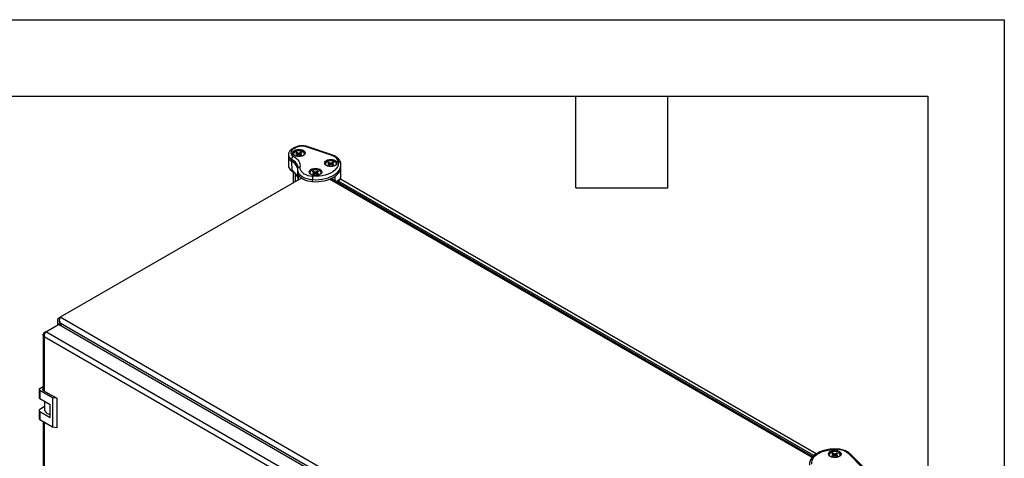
# Model space of a CAD drawing. Header units: millimetres. Extents: x 0 to 2235, y 0 to 1727.
# Tile 6 of 6: x 1581 to 2235, y 1436 to 1727. Entities that reach past the tile are written whole.
import ezdxf

# ---------------------------------------------------------------- set-up
doc = ezdxf.new("R2010")
doc.units = ezdxf.units.MM
doc.header["$LTSCALE"] = 8
doc.layers.add('TEXT', color=140, linetype='Continuous', lineweight=25)

msp = doc.modelspace()

# ---------------------------------------------------------------- linework, layer by layer
at = {"color": 7, "linetype": 'Continuous'}
for p, q in [((0.02, 1727.22), (2235.22, 1727.22)), ((2235.22, 1727.22), (2235.22, 0.02))]:
    msp.add_line(p, q, dxfattribs=at)
for p, q in [((1764.03, 1642.28), (1762.24, 1641.25)), ((1764.83, 1642.2), (1763.04, 1641.17)), ((1788.21, 1637.22), (1771.69, 1642.73)), ((1788.71, 1637.43), (1772.19, 1642.94)), ((1759.78, 1637.55), (1759.78, 1636.24)), ((1759.78, 1636.19), (1759.91, 1629.97)), ((1764.77, 1638.79), (1765.41, 1638.42)), ((1764.77, 1637.26), (1765.41, 1637.64)), ((1766.21, 1637.26), (1765.08, 1639.01)), ((1765.69, 1638.03), (1765.41, 1638.42)), ((1765.41, 1637.64), (1765.69, 1638.03)), ((1765.47, 1636.99), (1765.41, 1637.64)), ((1765.46, 1639.19), (1766.1, 1638.81)), ((1765.46, 1636.87), (1766.1, 1637.24)), ((1765.8, 1637.07), (1765.69, 1638.03)), ((1766.06, 1638.16), (1766.1, 1638.81)), ((1766.1, 1638.81), (1766.78, 1638.65)), ((1766.78, 1637.4), (1766.1, 1637.24)), ((1766.78, 1638.65), (1767.45, 1638.81)), ((1766.78, 1637.61), (1766.78, 1638.65)), ((1767.45, 1637.24), (1766.78, 1637.4)), ((1768.1, 1639.19), (1767.45, 1638.81)), ((1767.49, 1638.16), (1767.45, 1638.81)), ((1768.1, 1636.87), (1767.45, 1637.24)), ((1767.75, 1637.07), (1767.86, 1638.03)), ((1768.14, 1638.42), (1767.86, 1638.03)), ((1767.86, 1638.03), (1768.14, 1637.64)), ((1768.06, 1636.88), (1768.48, 1637.04)), ((1768.09, 1636.99), (1768.14, 1637.64)), ((1768.79, 1638.79), (1768.14, 1638.42)), ((1768.79, 1637.26), (1768.14, 1637.64)), ((1761.91, 1634.57), (1761.91, 1633.27)), ((1761.91, 1633.27), (1762.01, 1627.1)), ((1765.98, 1628.9), (1765.98, 1628.8)), ((1785.98, 1632.09), (1786.62, 1631.72)), ((1785.98, 1630.57), (1786.62, 1630.94)), ((1787.42, 1630.57), (1786.29, 1632.31)), ((1786.9, 1631.33), (1786.62, 1631.72)), ((1786.62, 1630.94), (1786.9, 1631.33)), ((1786.68, 1630.29), (1786.62, 1630.94)), ((1786.67, 1632.49), (1787.31, 1632.12)), ((1786.67, 1630.17), (1787.31, 1630.54)), ((1787.02, 1630.37), (1786.9, 1631.33)), ((1787.28, 1631.46), (1787.31, 1632.12)), ((1787.31, 1632.12), (1787.99, 1631.96)), ((1787.99, 1630.7), (1787.31, 1630.54)), ((1787.99, 1631.96), (1788.67, 1632.12)), ((1787.99, 1630.91), (1787.99, 1631.96)), ((1788.67, 1630.54), (1787.99, 1630.7)), ((1789.31, 1632.49), (1788.67, 1632.12)), ((1788.7, 1631.46), (1788.67, 1632.12)), ((1789.31, 1630.17), (1788.67, 1630.54)), ((1788.96, 1630.37), (1789.08, 1631.33)), ((1789.36, 1631.72), (1789.08, 1631.33)), ((1789.08, 1631.33), (1789.36, 1630.94)), ((1789.28, 1630.19), (1789.69, 1630.35)), ((1789.3, 1630.29), (1789.36, 1630.94)), ((1790, 1632.09), (1789.36, 1631.72)), ((1790, 1630.57), (1789.36, 1630.94)), ((1794.55, 1623.04), (1794.69, 1629.26)), ((1794.69, 1630.69), (1794.68, 1630.95)), ((1794.69, 1629.38), (1794.69, 1630.69)), ((1794.69, 1629.26), (1794.69, 1629.38)), ((1768.49, 1621.99), (1608.3, 1529.51)), ((1763.06, 1626.04), (1763.06, 1618.86)), ((1764.23, 1625.1), (1764.23, 1619.53)), ((1765.86, 1627.48), (1765.86, 1626.17)), ((1765.86, 1626.09), (1765.98, 1620.54)), ((1768.32, 1621.89), (1768.32, 1622.2)), ((1775.8, 1626.21), (1776.44, 1625.84)), ((1775.8, 1624.69), (1776.44, 1625.06)), ((1777.24, 1624.69), (1776.11, 1626.43)), ((1776.72, 1625.45), (1776.44, 1625.84)), ((1776.44, 1625.06), (1776.72, 1625.45)), ((1776.5, 1624.42), (1776.44, 1625.06)), ((1776.49, 1626.61), (1777.13, 1626.24)), ((1776.49, 1624.29), (1777.13, 1624.66)), ((1776.83, 1624.49), (1776.72, 1625.45)), ((1777.09, 1625.58), (1777.13, 1626.24)), ((1777.13, 1626.24), (1777.81, 1626.08)), ((1777.81, 1624.83), (1777.13, 1624.66)), ((1777.81, 1626.08), (1778.48, 1626.24)), ((1777.81, 1625.03), (1777.81, 1626.08)), ((1778.48, 1624.66), (1777.81, 1624.83)), ((1779.13, 1626.61), (1778.48, 1626.24)), ((1778.52, 1625.58), (1778.48, 1626.24)), ((1779.13, 1624.29), (1778.48, 1624.66)), ((1778.78, 1624.49), (1778.89, 1625.45)), ((1779.17, 1625.84), (1778.89, 1625.45)), ((1778.89, 1625.45), (1779.17, 1625.06)), ((1779.1, 1624.31), (1779.51, 1624.47)), ((1779.12, 1624.42), (1779.17, 1625.06)), ((1779.82, 1626.21), (1779.17, 1625.84)), ((1779.82, 1624.69), (1779.17, 1625.06)), ((2108.05, 1436.88), (1788.03, 1621.63)), ((1788.22, 1621.71), (1788.22, 1621.52)), ((1788.55, 1621.91), (1788.57, 1621.32)), ((1789.02, 1622.17), (1789.01, 1621.06)), ((1790.79, 1620.04), (1790.79, 1623.15)), ((1775.79, 1619.71), (1775.79, 1621.01)), ((2107.58, 1436.32), (1787.19, 1621.28)), ((1792.18, 1619.24), (1792.18, 1619.9)), ((1794.1, 1621.23), (1792.31, 1620.19)), ((1792.62, 1620.16), (1794.42, 1621.2)), ((2108.82, 1437.62), (1792.62, 1620.16)), ((2110.36, 1438.81), (1794.42, 1621.2)), ((1598.79, 1519.88), (1607.1, 1524.67)), ((1606.41, 1526.88), (1606.41, 1524.27)), ((1946.02, 1329.02), (1607.1, 1524.67)), ((1607.13, 1528.84), (1608.3, 1529.51)), ((1607.98, 1528.35), (1607.13, 1528.84)), ((1607.13, 1524.91), (1608.21, 1525.53)), ((1607.13, 1524.91), (1607.37, 1524.52)), ((1607.13, 1524.66), (1607.13, 1524.91)), ((1947.41, 1329.72), (1608.21, 1525.53)), ((1608.21, 1525.53), (1609.44, 1523.33)), ((1950.81, 1331.78), (1608.3, 1529.51)), ((1596.9, 1517.86), (1596.9, 1481.06)), ((1598.79, 1519.87), (1597.62, 1519.2)), ((1597.62, 1519.2), (1598.1, 1518.93)), ((1937.71, 1324.22), (1598.79, 1519.88)), ((1935.38, 1321.53), (1597.62, 1516.52)), ((1597.62, 1516.52), (1597.62, 1480.63)), ((1594.29, 1481.64), (1594.29, 1475.99)), ((1594.77, 1482.31), (1596.9, 1483.54)), ((1603.25, 1476.07), (1594.77, 1480.97)), ((1594.77, 1480.97), (1594.77, 1475.32)), ((1597.04, 1480.96), (1606.08, 1475.75)), ((1601.72, 1471.3), (1594.77, 1475.32)), ((1597.95, 1473.48), (1597.95, 1468.26)), ((1601.72, 1463.01), (1601.72, 1471.3)), ((1606.08, 1475.75), (1603.25, 1476.07)), ((1603.25, 1476.07), (1603.25, 1456.47)), ((1606.08, 1475.75), (1606.08, 1456.15)), ((1594.29, 1467.69), (1594.29, 1462.04)), ((1597.95, 1470.2), (1594.77, 1468.36)), ((1594.77, 1467.02), (1594.77, 1461.37)), ((1594.77, 1467.02), (1601.72, 1463.01)), ((1603.25, 1456.47), (1594.77, 1461.37)), ((1596.9, 1460.14), (1596.9, 1248.77)), ((1597.62, 1459.72), (1597.62, 1248.34)), ((1606.08, 1456.15), (1603.25, 1456.47)), ((2120.65, 1438.89), (2121.29, 1438.52)), ((2122.09, 1437.37), (2120.96, 1439.11)), ((2121.57, 1438.13), (2121.29, 1438.52)), ((2121.34, 1439.29), (2121.98, 1438.92)), ((2121.94, 1438.26), (2121.98, 1438.92)), ((2121.98, 1438.92), (2122.66, 1438.76)), ((2122.66, 1438.76), (2123.33, 1438.92)), ((2122.66, 1437.71), (2122.66, 1438.76)), ((2123.98, 1439.29), (2123.33, 1438.92)), ((2123.37, 1438.26), (2123.33, 1438.92)), ((2124.02, 1438.52), (2123.74, 1438.13)), ((2124.67, 1438.89), (2124.02, 1438.52)), ((2141.25, 1429.38), (2131.71, 1438.92)), ((2142.38, 1429.21), (2132.84, 1438.75)), ((2120.65, 1437.37), (2121.29, 1437.74)), ((2121.29, 1437.74), (2121.57, 1438.13)), ((2121.35, 1437.09), (2121.29, 1437.74)), ((2121.34, 1436.97), (2121.98, 1437.34)), ((2121.68, 1437.17), (2121.57, 1438.13)), ((2122.66, 1437.5), (2121.98, 1437.34)), ((2123.33, 1437.34), (2122.66, 1437.5)), ((2123.98, 1436.97), (2123.33, 1437.34)), ((2123.63, 1437.17), (2123.74, 1438.13)), ((2123.74, 1438.13), (2124.02, 1437.74)), ((2123.95, 1436.99), (2124.36, 1437.15)), ((2123.97, 1437.09), (2124.02, 1437.74)), ((2124.67, 1437.37), (2124.02, 1437.74))]:
    msp.add_line(p, q)
at = {"flags": 128}
for points in [[(1763.81, 1640.4), (1764.68, 1640.79), (1765.69, 1641.03), (1766.78, 1641.11), (1767.86, 1641.03), (1768.88, 1640.79), (1769.75, 1640.4), (1770.41, 1639.9), (1770.83, 1639.32), (1770.98, 1638.69), (1770.83, 1638.06), (1770.41, 1637.48), (1769.75, 1636.97), (1768.88, 1636.59), (1767.86, 1636.35), (1766.78, 1636.26), (1765.69, 1636.35), (1764.68, 1636.59), (1763.81, 1636.97), (1763.14, 1637.48), (1762.72, 1638.06), (1762.58, 1638.69), (1762.72, 1639.32), (1763.14, 1639.9), (1763.81, 1640.4)], [(1763.04, 1636.53), (1764.18, 1635.8), (1765.18, 1634.99), (1766.01, 1634.13), (1766.68, 1633.22), (1767.16, 1632.28), (1767.46, 1631.3), (1767.58, 1630.32), (1767.51, 1629.33)], [(1763.81, 1639.75), (1764.68, 1640.14), (1765.69, 1640.38), (1766.78, 1640.46), (1767.86, 1640.38), (1768.88, 1640.14), (1769.75, 1639.75), (1770.41, 1639.25), (1770.83, 1638.66), (1770.94, 1638.36)], [(1770.25, 1637.32), (1770.37, 1637.57), (1770.45, 1638.18), (1770.22, 1638.77), (1769.72, 1639.3), (1768.98, 1639.73), (1768.06, 1640.01), (1767.04, 1640.14), (1765.99, 1640.1), (1765.01, 1639.89), (1764.18, 1639.53)], [(1792.98, 1633.05), (1792.78, 1633.68), (1792.46, 1634.3), (1792.01, 1634.9), (1791.45, 1635.46), (1790.78, 1635.98), (1790, 1636.45), (1789.14, 1636.86), (1788.21, 1637.22)], [(1761.91, 1634.57), (1762.93, 1633.91), (1763.83, 1633.19), (1764.57, 1632.42), (1765.17, 1631.61), (1765.6, 1630.76), (1765.88, 1629.88), (1765.98, 1629), (1765.98, 1628.9)], [(1767.51, 1629.33), (1767.49, 1628.37), (1767.75, 1627.42), (1768.29, 1626.52), (1769.1, 1625.67), (1770.14, 1624.92), (1771.39, 1624.29), (1772.81, 1623.79), (1774.36, 1623.43), (1775.99, 1623.24)], [(1774.84, 1627.83), (1775.71, 1628.22), (1776.72, 1628.46), (1777.81, 1628.54), (1778.89, 1628.46), (1779.91, 1628.22), (1780.78, 1627.83), (1781.44, 1627.33), (1781.86, 1626.74), (1782.01, 1626.12), (1781.86, 1625.49), (1781.44, 1624.9), (1780.78, 1624.4), (1779.91, 1624.02), (1778.89, 1623.77), (1777.81, 1623.69), (1776.72, 1623.77), (1775.71, 1624.02), (1774.84, 1624.4), (1774.17, 1624.9), (1773.75, 1625.49), (1773.61, 1626.12), (1773.75, 1626.74), (1774.17, 1627.33), (1774.84, 1627.83)], [(1775.79, 1621.01), (1777.97, 1620.94), (1780.15, 1621.04), (1782.28, 1621.29), (1784.34, 1621.7), (1786.29, 1622.27), (1788.1, 1622.97), (1789.74, 1623.8), (1791.18, 1624.74), (1792.4, 1625.79), (1793.37, 1626.92), (1794.08, 1628.11), (1794.52, 1629.34), (1794.69, 1630.59), (1794.69, 1630.69)], [(1792.98, 1633.05), (1793.08, 1631.82), (1792.89, 1630.6), (1792.41, 1629.4), (1791.65, 1628.26), (1790.62, 1627.19), (1789.34, 1626.21), (1787.83, 1625.34), (1786.14, 1624.6), (1784.28, 1624), (1782.3, 1623.56), (1780.23, 1623.28), (1778.11, 1623.18), (1775.99, 1623.24)], [(1785.02, 1633.71), (1785.89, 1634.09), (1786.9, 1634.34), (1787.99, 1634.42), (1789.08, 1634.34), (1790.09, 1634.09), (1790.96, 1633.71), (1791.63, 1633.21), (1792.05, 1632.62), (1792.19, 1631.99), (1792.05, 1631.37), (1791.63, 1630.78), (1790.96, 1630.28), (1790.09, 1629.89), (1789.08, 1629.65), (1787.99, 1629.57), (1786.9, 1629.65), (1785.89, 1629.89), (1785.02, 1630.28), (1784.35, 1630.78), (1783.93, 1631.37), (1783.79, 1631.99), (1783.93, 1632.62), (1784.35, 1633.21), (1785.02, 1633.71)], [(1785.02, 1633.06), (1785.89, 1633.44), (1786.9, 1633.68), (1787.99, 1633.77), (1789.08, 1633.68), (1790.09, 1633.44), (1790.96, 1633.06), (1791.63, 1632.55), (1792.05, 1631.97), (1792.15, 1631.67)], [(1791.46, 1630.63), (1791.58, 1630.88), (1791.66, 1631.48), (1791.44, 1632.07), (1790.93, 1632.6), (1790.19, 1633.03), (1789.27, 1633.32), (1788.25, 1633.45), (1787.21, 1633.41), (1786.23, 1633.19), (1785.39, 1632.83)], [(1765.86, 1627.47), (1765.89, 1627), (1766.2, 1625.89), (1766.83, 1624.83), (1767.77, 1623.85), (1768.98, 1622.98), (1770.44, 1622.24), (1772.09, 1621.65), (1773.9, 1621.24), (1775.79, 1621.01)], [(1766.29, 1624.39), (1766.86, 1623.49), (1767.65, 1622.65), (1768.64, 1621.89), (1769.82, 1621.22), (1771.15, 1620.65), (1772.61, 1620.21), (1774.17, 1619.89), (1775.79, 1619.71)], [(1774.84, 1627.18), (1775.71, 1627.56), (1776.72, 1627.81), (1777.81, 1627.89), (1778.89, 1627.81), (1779.91, 1627.56), (1780.78, 1627.18), (1781.44, 1626.68), (1781.86, 1626.09), (1781.97, 1625.79)], [(1781.28, 1624.75), (1781.4, 1625), (1781.48, 1625.6), (1781.25, 1626.19), (1780.75, 1626.73), (1780.01, 1627.15), (1779.09, 1627.44), (1778.07, 1627.57), (1777.03, 1627.53), (1776.04, 1627.32), (1775.21, 1626.95)], [(1596.9, 1482.21), (1596.84, 1482.16), (1596.69, 1482), (1596.59, 1481.82), (1596.56, 1481.64), (1596.59, 1481.45), (1596.69, 1481.27), (1596.84, 1481.11), (1597.04, 1480.96)], [(1597.95, 1468.26), (1597.96, 1468.1), (1598.16, 1467.32), (1598.64, 1466.59), (1599.38, 1465.93), (1600.34, 1465.38), (1601.48, 1464.95), (1601.72, 1464.89)], [(2107.49, 1431.86), (2107.38, 1433.09), (2107.57, 1434.31), (2108.05, 1435.51), (2108.82, 1436.65), (2109.85, 1437.73), (2111.13, 1438.7), (2112.63, 1439.57), (2114.33, 1440.31), (2116.19, 1440.91), (2118.17, 1441.35), (2120.24, 1441.63), (2122.36, 1441.74), (2124.48, 1441.67)], [(2119.69, 1440.51), (2120.56, 1440.89), (2121.57, 1441.14), (2122.66, 1441.22), (2123.75, 1441.14), (2124.76, 1440.89), (2125.63, 1440.51), (2126.3, 1440.01), (2126.72, 1439.42), (2126.86, 1438.79), (2126.72, 1438.17), (2126.3, 1437.58), (2125.63, 1437.08), (2124.76, 1436.69), (2123.75, 1436.45), (2122.66, 1436.37), (2121.57, 1436.45), (2120.56, 1436.69), (2119.69, 1437.08), (2119.02, 1437.58), (2118.6, 1438.17), (2118.46, 1438.79), (2118.6, 1439.42), (2119.02, 1440.01), (2119.69, 1440.51)], [(2119.69, 1439.86), (2120.56, 1440.24), (2121.57, 1440.48), (2122.66, 1440.57), (2123.75, 1440.48), (2124.76, 1440.24), (2125.63, 1439.86), (2126.3, 1439.35), (2126.72, 1438.77), (2126.82, 1438.47)], [(2126.13, 1437.43), (2126.25, 1437.68), (2126.33, 1438.28), (2126.1, 1438.87), (2125.6, 1439.4), (2124.86, 1439.83), (2123.94, 1440.12), (2122.92, 1440.25), (2121.88, 1440.21), (2120.9, 1439.99), (2120.06, 1439.63)]]:
    msp.add_lwpolyline(points, dxfattribs=at)
for centre, radius, start, end in [((1763.92, 1638.85), 2.48, 110.7825, 249.21086), ((1762.58, 1640.56), 0.767, 52.74652, 115.95873), ((1764.36, 1641.55), 0.805, 54.3841, 114.28781), ((1768.88, 1634.28), 8.9, 71.63088, 117.06152), ((1772.11, 1642.43), 0.515, 80.54725, 144.81719), ((1763.42, 1637.91), 3.66, 185.84625, 245.61213), ((1763.42, 1636.6), 3.66, 185.6948, 245.62534), ((1764.77, 1637.72), 2.25, 115.35001, 163.33841), ((1764.71, 1638.04), 1.58, 109.82948, 207.00425), ((1766.03, 1637.33), 1.93, 119.69758, 130.99184), ((1766.22, 1638.99), 2.25, 229.82698, 250.1784), ((1766.38, 1636.74), 2.61, 110.56167, 119.77633), ((1767.33, 1637.06), 2.25, 49.82698, 70.1784), ((1767.18, 1639.31), 2.61, 290.56167, 299.77633), ((1767.52, 1638.72), 1.93, 299.69758, 310.99184), ((1788.63, 1636.92), 0.515, 80.49175, 144.82616), ((1763.5, 1630.39), 3.61, 186.72969, 245.53454), ((1758.53, 1626.39), 7.67, 16.83655, 63.85109), ((1785.98, 1631.02), 2.25, 115.35001, 163.33841), ((1785.92, 1631.35), 1.58, 109.82948, 207.00425), ((1787.25, 1630.64), 1.93, 119.69758, 130.99184), ((1787.44, 1632.29), 2.25, 229.82698, 250.1784), ((1787.59, 1630.04), 2.61, 110.56167, 119.77633), ((1788.54, 1630.37), 2.25, 49.82698, 70.1784), ((1788.39, 1632.62), 2.61, 290.56167, 299.77633), ((1788.73, 1632.02), 1.93, 299.69758, 310.99184), ((1786.96, 1629.89), 7.75, 299.5895, 355.33466), ((1758.5, 1620.03), 7.89, 19.79093, 63.60343), ((1769.88, 1626.2), 4.02, 180.39847, 206.83393), ((1775.8, 1625.15), 2.25, 115.35001, 163.33841), ((1775.74, 1625.47), 1.58, 109.82948, 207.00425), ((1778.15, 1643.78), 24.19, 264.39992, 301.4892), ((1777.06, 1624.76), 1.93, 119.69758, 130.99184), ((1777.25, 1626.41), 2.25, 229.82698, 250.1784), ((1777.41, 1624.16), 2.61, 110.56167, 119.77633), ((1778.36, 1624.49), 2.25, 49.82698, 70.1784), ((1778.21, 1626.74), 2.61, 290.56167, 299.77633), ((1778.55, 1626.15), 1.93, 299.69758, 310.99184), ((1788.73, 1623.18), 5.83, 340.68651, 358.57931), ((1792.45, 1619.94), 0.277, 50.79671, 189.21404), ((1794.23, 1620.94), 0.319, 54.38242, 114.30712), ((1595.02, 1481.64), 0.717, 110.78342, 249.21658), ((1595.11, 1476.07), 0.826, 185.6948, 245.62534), ((1595.02, 1467.69), 0.717, 110.78342, 249.21658), ((1595.11, 1462.12), 0.826, 185.6948, 245.62534), ((2120.65, 1437.82), 2.25, 115.35001, 163.33841), ((2120.59, 1438.15), 1.58, 109.82948, 207.00423), ((2121.91, 1437.44), 1.93, 119.69758, 130.99184), ((2122.26, 1436.84), 2.61, 110.56167, 119.77633), ((2123.21, 1437.17), 2.25, 49.82698, 70.1784), ((2124.23, 1430.15), 11.53, 49.53379, 88.75254), ((2132.14, 1437.93), 1.08, 49.04219, 113.36798), ((2122.1, 1439.09), 2.25, 229.82698, 250.1784), ((2123.06, 1439.42), 2.61, 290.56167, 299.77633), ((2123.4, 1438.82), 1.93, 299.69758, 310.99184)]:
    msp.add_arc(centre, radius, start, end)
for points, knots in [([(1762.24, 1641.25), (1762.05, 1641.13), (1761.52, 1640.8), (1760.82, 1640.17), (1760.22, 1639.35), (1759.85, 1638.47), (1759.81, 1637.85), (1759.79, 1637.54)], [0, 0, 0, 0, 0.133278, 0.380187, 0.591265, 0.792788, 1, 1, 1, 1]), ([(1772.19, 1642.94), (1771.97, 1643.01), (1771.34, 1643.2), (1770.22, 1643.4), (1768.87, 1643.49), (1767.51, 1643.41), (1766.19, 1643.16), (1765.01, 1642.79), (1764.34, 1642.44), (1764.03, 1642.28)], [0, 0, 0, 0, 0.084623, 0.24078, 0.396319, 0.551878, 0.708152, 0.865928, 1, 1, 1, 1]), ([(1763.04, 1636.53), (1762.89, 1636.45), (1762.75, 1636.33), (1762.47, 1636.04), (1762.35, 1635.87), (1762.14, 1635.51), (1762.05, 1635.31), (1761.94, 1634.93), (1761.91, 1634.75), (1761.91, 1634.57)], [0, 0, 0, 0, 0.25, 0.25, 0.5, 0.5, 0.75, 0.75, 1, 1, 1, 1]), ([(1765.47, 1636.99), (1765.36, 1637.03), (1765.13, 1637.12), (1764.9, 1637.21), (1764.77, 1637.26)], [0, 0, 0, 0, 0.440934, 1, 1, 1, 1]), ([(1766.06, 1638.16), (1765.97, 1638.31), (1765.77, 1638.65), (1765.57, 1638.99), (1765.46, 1639.19)], [0, 0, 0, 0, 0.4409337, 1, 1, 1, 1]), ([(1766.78, 1637.61), (1766.75, 1637.62), (1766.69, 1637.66), (1766.6, 1637.72), (1766.5, 1637.79), (1766.38, 1637.88), (1766.23, 1638), (1766.12, 1638.1), (1766.06, 1638.16)], [0, 0, 0, 0, 0.113873, 0.234451, 0.362961, 0.500299, 0.734554, 1, 1, 1, 1]), ([(1767.49, 1638.16), (1767.43, 1638.1), (1767.32, 1638), (1767.16, 1637.87), (1767.02, 1637.77), (1766.9, 1637.68), (1766.82, 1637.63), (1766.78, 1637.61)], [0, 0, 0, 0, 0.265396, 0.499719, 0.680797, 0.846722, 1, 1, 1, 1]), ([(1767.49, 1638.16), (1767.58, 1638.31), (1767.78, 1638.65), (1767.98, 1638.99), (1768.1, 1639.19)], [0, 0, 0, 0, 0.4400433, 1, 1, 1, 1]), ([(1768.09, 1636.99), (1768.19, 1637.03), (1768.42, 1637.12), (1768.65, 1637.21), (1768.79, 1637.26)], [0, 0, 0, 0, 0.440043, 1, 1, 1, 1]), ([(1794.54, 1632.07), (1794.49, 1632.29), (1794.34, 1632.88), (1793.89, 1633.79), (1793.17, 1634.75), (1792.24, 1635.62), (1791.09, 1636.4), (1789.9, 1637.01), (1789.06, 1637.31), (1788.71, 1637.43)], [0, 0, 0, 0, 0.094666, 0.244043, 0.396412, 0.554297, 0.717029, 0.882499, 1, 1, 1, 1]), ([(1759.92, 1630), (1759.92, 1629.97), (1759.88, 1629.64), (1760.05, 1629.01), (1760.43, 1628.19), (1761.04, 1627.44), (1761.7, 1626.9), (1762.16, 1626.63), (1762.3, 1626.54)], [0, 0, 0, 0, 0.021489, 0.2355046, 0.4475643, 0.6655356, 0.8941405, 1, 1, 1, 1]), ([(1765.93, 1628.3), (1765.89, 1628.06), (1765.84, 1627.78), (1765.87, 1627.5), (1765.87, 1627.46)], [0, 0, 0, 0, 0.844838, 1, 1, 1, 1]), ([(1767.51, 1629.33), (1767.3, 1629.34), (1767.09, 1629.32), (1766.7, 1629.21), (1766.53, 1629.13), (1766.23, 1628.9), (1766.11, 1628.76), (1765.96, 1628.46), (1765.91, 1628.29), (1765.91, 1628.12)], [0, 0, 0, 0, 0.25, 0.25, 0.5, 0.5, 0.75, 0.75, 1, 1, 1, 1]), ([(1765.95, 1628.82), (1765.96, 1628.69), (1765.97, 1628.51), (1765.94, 1628.33), (1765.93, 1628.3)], [0, 0, 0, 0, 0.781009, 1, 1, 1, 1]), ([(1786.68, 1630.29), (1786.58, 1630.33), (1786.34, 1630.43), (1786.11, 1630.52), (1785.98, 1630.57)], [0, 0, 0, 0, 0.440934, 1, 1, 1, 1]), ([(1787.28, 1631.46), (1787.19, 1631.61), (1786.98, 1631.96), (1786.78, 1632.3), (1786.67, 1632.49)], [0, 0, 0, 0, 0.4409337, 1, 1, 1, 1]), ([(1787.99, 1630.91), (1787.96, 1630.93), (1787.9, 1630.96), (1787.81, 1631.03), (1787.72, 1631.09), (1787.6, 1631.19), (1787.45, 1631.31), (1787.34, 1631.41), (1787.28, 1631.46)], [0, 0, 0, 0, 0.113873, 0.234451, 0.362961, 0.500299, 0.734554, 1, 1, 1, 1]), ([(1788.7, 1631.46), (1788.64, 1631.41), (1788.53, 1631.31), (1788.37, 1631.18), (1788.23, 1631.07), (1788.11, 1630.98), (1788.03, 1630.94), (1787.99, 1630.91)], [0, 0, 0, 0, 0.265396, 0.499719, 0.680797, 0.846722, 1, 1, 1, 1]), ([(1788.7, 1631.46), (1788.79, 1631.61), (1788.99, 1631.96), (1789.2, 1632.3), (1789.31, 1632.49)], [0, 0, 0, 0, 0.440043, 1, 1, 1, 1]), ([(1789.3, 1630.29), (1789.4, 1630.33), (1789.64, 1630.42), (1789.87, 1630.52), (1790, 1630.57)], [0, 0, 0, 0, 0.440043, 1, 1, 1, 1]), ([(1794.57, 1631.85), (1794.57, 1632.02), (1794.53, 1632.19), (1794.37, 1632.49), (1794.25, 1632.63), (1793.95, 1632.85), (1793.78, 1632.94), (1793.39, 1633.04), (1793.19, 1633.06), (1792.98, 1633.05)], [0, 0, 0, 0, 0.25, 0.25, 0.5, 0.5, 0.75, 0.75, 1, 1, 1, 1]), ([(1794.66, 1631), (1794.64, 1631.31), (1794.63, 1631.66), (1794.55, 1632.02), (1794.54, 1632.07)], [0, 0, 0, 0, 0.858268, 1, 1, 1, 1]), ([(1762.25, 1626.57), (1762.19, 1626.63), (1762.04, 1626.74), (1762.02, 1626.98), (1762.01, 1627.1)], [0, 0, 0, 0, 0.4935833, 1, 1, 1, 1]), ([(1762.2, 1626.6), (1762.42, 1626.47), (1763.06, 1626.09), (1763.96, 1625.4), (1764.84, 1624.54), (1765.48, 1623.64), (1765.84, 1622.95), (1765.92, 1622.57), (1765.94, 1622.48)], [0, 0, 0, 0, 0.108461, 0.31547, 0.522315, 0.729836, 0.940073, 1, 1, 1, 1]), ([(1766.29, 1624.39), (1766.3, 1623.25), (1766.32, 1622.03), (1766.33, 1620.82), (1766.33, 1620.74)], [0, 0, 0, 0, 0.93681, 1, 1, 1, 1]), ([(1775.99, 1623.24), (1775.96, 1623.12), (1775.94, 1622.96), (1775.89, 1622.61), (1775.87, 1622.41), (1775.83, 1622), (1775.82, 1621.79), (1775.8, 1621.38), (1775.79, 1621.18), (1775.79, 1621.01)], [0, 0, 0, 0, 0.25, 0.25, 0.5, 0.5, 0.75, 0.75, 1, 1, 1, 1]), ([(1776.5, 1624.42), (1776.4, 1624.46), (1776.16, 1624.55), (1775.93, 1624.64), (1775.8, 1624.69)], [0, 0, 0, 0, 0.440934, 1, 1, 1, 1]), ([(1777.09, 1625.58), (1777, 1625.73), (1776.8, 1626.08), (1776.6, 1626.42), (1776.49, 1626.61)], [0, 0, 0, 0, 0.440934, 1, 1, 1, 1]), ([(1777.81, 1625.03), (1777.78, 1625.05), (1777.72, 1625.09), (1777.63, 1625.15), (1777.53, 1625.22), (1777.41, 1625.31), (1777.27, 1625.43), (1777.15, 1625.53), (1777.09, 1625.58)], [0, 0, 0, 0, 0.113873, 0.234451, 0.362961, 0.500299, 0.734554, 1, 1, 1, 1]), ([(1778.52, 1625.58), (1778.46, 1625.53), (1778.35, 1625.43), (1778.19, 1625.3), (1778.05, 1625.19), (1777.93, 1625.11), (1777.85, 1625.06), (1777.81, 1625.03)], [0, 0, 0, 0, 0.265396, 0.499719, 0.680797, 0.846722, 1, 1, 1, 1]), ([(1778.52, 1625.58), (1778.61, 1625.73), (1778.81, 1626.08), (1779.01, 1626.42), (1779.13, 1626.61)], [0, 0, 0, 0, 0.4400433, 1, 1, 1, 1]), ([(1779.12, 1624.42), (1779.22, 1624.46), (1779.45, 1624.55), (1779.69, 1624.64), (1779.82, 1624.69)], [0, 0, 0, 0, 0.440043, 1, 1, 1, 1]), ([(1794.23, 1621.25), (1794.29, 1621.44), (1794.5, 1622.03), (1794.59, 1622.79), (1794.54, 1623.34), (1794.52, 1623.47)], [0, 0, 0, 0, 0.255633, 0.831, 1, 1, 1, 1]), ([(1607.13, 1528.84), (1606.9, 1528.55), (1606.72, 1528.23), (1606.47, 1527.57), (1606.41, 1527.22), (1606.41, 1526.53), (1606.47, 1526.18), (1606.72, 1525.52), (1606.9, 1525.2), (1607.13, 1524.91)], [0, 0, 0, 0, 0.25, 0.25, 0.5, 0.5, 0.75, 0.75, 1, 1, 1, 1]), ([(1608.21, 1525.53), (1608.07, 1525.88), (1607.98, 1526.25), (1607.88, 1526.99), (1607.87, 1527.37), (1607.91, 1528.09), (1607.97, 1528.43), (1608.12, 1529.04), (1608.21, 1529.3), (1608.3, 1529.51)], [0, 0, 0, 0, 0.25, 0.25, 0.5, 0.5, 0.75, 0.75, 1, 1, 1, 1]), ([(1608.05, 1526.88), (1608.05, 1526.65), (1608.08, 1526.43), (1608.16, 1526), (1608.22, 1525.79), (1608.3, 1525.58)], [0, 0, 0, 0, 0.5, 0.5, 1, 1, 1, 1]), ([(1597.62, 1516.52), (1597.4, 1516.7), (1597.21, 1516.92), (1596.97, 1517.37), (1596.9, 1517.62), (1596.9, 1518.1), (1596.97, 1518.34), (1597.21, 1518.8), (1597.4, 1519.01), (1597.62, 1519.2)], [0, 0, 0, 0, 0.25, 0.25, 0.5, 0.5, 0.75, 0.75, 1, 1, 1, 1]), ([(1598.79, 1519.88), (1598.61, 1519.72), (1598.43, 1519.5), (1598.1, 1519), (1597.96, 1518.71), (1597.73, 1518.1), (1597.65, 1517.77), (1597.57, 1517.13), (1597.58, 1516.81), (1597.62, 1516.52)], [0, 0, 0, 0, 0.25, 0.25, 0.5, 0.5, 0.75, 0.75, 1, 1, 1, 1]), ([(2124.59, 1441.96), (2124.23, 1441.98), (2123.18, 1442.05), (2121.44, 1442.03), (2119.39, 1441.86), (2117.38, 1441.55), (2115.45, 1441.09), (2113.63, 1440.48), (2111.93, 1439.74), (2110.38, 1438.86), (2109.02, 1437.86), (2107.86, 1436.75), (2106.94, 1435.55), (2106.27, 1434.27), (2105.88, 1432.95), (2105.74, 1431.95), (2105.8, 1431.4), (2105.81, 1431.3)], [0, 0, 0, 0, 0.038633, 0.111431, 0.184289, 0.257225, 0.330305, 0.403596, 0.477154, 0.551001, 0.625087, 0.699117, 0.772555, 0.844715, 0.915078, 0.983695, 1, 1, 1, 1]), ([(2121.94, 1438.26), (2121.86, 1438.41), (2121.65, 1438.76), (2121.45, 1439.1), (2121.34, 1439.29)], [0, 0, 0, 0, 0.440934, 1, 1, 1, 1]), ([(2123.37, 1438.26), (2123.46, 1438.41), (2123.66, 1438.75), (2123.86, 1439.1), (2123.98, 1439.29)], [0, 0, 0, 0, 0.440043, 1, 1, 1, 1]), ([(2124.48, 1441.67), (2124.51, 1441.78), (2124.55, 1441.95), (2124.58, 1441.94), (2124.59, 1441.93)], [0, 0, 0, 0, 0.634451, 1, 1, 1, 1]), ([(2132.84, 1438.75), (2132.66, 1438.91), (2132.16, 1439.39), (2131.18, 1440.07), (2129.87, 1440.75), (2128.41, 1441.29), (2126.83, 1441.69), (2125.54, 1441.89), (2124.79, 1441.95), (2124.59, 1441.96)], [0, 0, 0, 0, 0.093581, 0.26144, 0.430955, 0.601301, 0.771253, 0.940662, 1, 1, 1, 1]), ([(2121.35, 1437.09), (2121.25, 1437.13), (2121.01, 1437.22), (2120.78, 1437.32), (2120.65, 1437.37)], [0, 0, 0, 0, 0.440934, 1, 1, 1, 1]), ([(2122.66, 1437.71), (2122.63, 1437.73), (2122.57, 1437.76), (2122.48, 1437.83), (2122.38, 1437.89), (2122.26, 1437.99), (2122.12, 1438.11), (2122, 1438.21), (2121.94, 1438.26)], [0, 0, 0, 0, 0.113873, 0.234451, 0.362961, 0.500299, 0.734554, 1, 1, 1, 1]), ([(2123.37, 1438.26), (2123.31, 1438.21), (2123.2, 1438.11), (2123.04, 1437.98), (2122.9, 1437.87), (2122.78, 1437.78), (2122.7, 1437.73), (2122.66, 1437.71)], [0, 0, 0, 0, 0.265396, 0.499719, 0.680797, 0.846722, 1, 1, 1, 1]), ([(2123.97, 1437.09), (2124.07, 1437.13), (2124.3, 1437.22), (2124.54, 1437.32), (2124.67, 1437.37)], [0, 0, 0, 0, 0.4400433, 1, 1, 1, 1])]:
    msp.add_open_spline(points, degree=3, knots=knots)
at = {"layer": 'TEXT'}
for p, q in [((50.8, 1676.4), (2184.4, 1676.4)), ((1950.72, 1615.44), (1950.72, 1676.4)), ((2011.68, 1615.44), (2011.68, 1676.4)), ((2184.4, 1676.4), (2184.4, 50.8)), ((1950.72, 1615.44), (2011.68, 1615.44))]:
    msp.add_line(p, q, dxfattribs=at)

doc.saveas('drawing.dxf')
